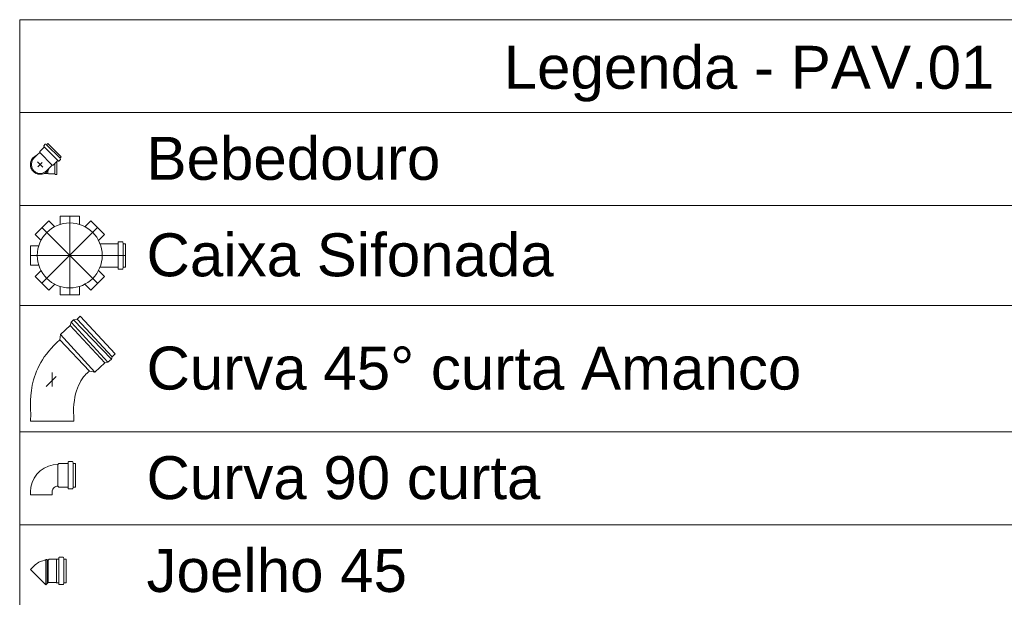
# Model space of a CAD drawing. Header units: millimetres. Extents: x 567 to 934, y -1 to 364.
# Tile 250 of 256: x 708.36 to 712.94, y 163.2 to 165.89. Entities that reach past the tile are written whole.
import ezdxf

# ---------------------------------------------------------------- set-up
doc = ezdxf.new("R2010")
doc.units = ezdxf.units.MM
doc.header["$MEASUREMENT"] = 0
doc.linetypes.add('DASHDOT', pattern=[2.54, 1.27, -0.635, 0, -0.635])
doc.linetypes.add('NULL', pattern=[0])
for name, color, linetype, lineweight in [('DI-Hachuras Tabelas', 251, 'Continuous', 0), ('DI-Tabelas', 7, 'Continuous', 13), ('Simbolos', 14, 'Continuous', 20), ('Simbolos_int', 14, 'Continuous', 15)]:
    doc.layers.add(name, color=color, linetype=linetype, lineweight=lineweight)
doc.styles.add('Arial', font='arial.ttf')

msp = doc.modelspace()

# ---------------------------------------------------------------- linework, layer by layer
at = {"layer": 'DI-Hachuras Tabelas'}
msp.add_lwpolyline([(708.3586, 165.8872), (715.0076, 165.8872), (715.0076, 165.4552), (708.3586, 165.4552), (708.3586, 165.8872)], dxfattribs=at)
at = {"layer": 'DI-Tabelas'}
for p, q in [((708.3586, 165.4552), (708.3586, 165.8872)), ((708.3586, 165.8872), (715.0076, 165.8872)), ((715.0076, 165.4552), (708.3586, 165.4552)), ((708.3586, 165.0232), (708.3586, 165.4552)), ((708.8988, 165.0232), (708.3586, 165.0232)), ((708.3586, 164.5572), (708.3586, 165.0232)), ((715.0076, 165.0232), (708.8988, 165.0232)), ((708.8988, 164.5572), (708.3586, 164.5572)), ((708.3586, 163.9693), (708.3586, 164.5572)), ((715.0076, 164.5572), (708.8988, 164.5572)), ((708.8988, 163.9693), (708.3586, 163.9693)), ((708.3586, 163.5373), (708.3586, 163.9693)), ((715.0076, 163.9693), (708.8988, 163.9693)), ((708.8988, 163.5373), (708.3586, 163.5373)), ((708.3586, 163.1053), (708.3586, 163.5373)), ((715.0076, 163.5373), (708.8988, 163.5373))]:
    msp.add_line(p, q, dxfattribs=at)
at = {"layer": 'Simbolos'}
for p, q in [((708.4721, 165.2934), (708.452, 165.2733)), ((708.4707, 165.2978), (708.4722, 165.296)), ((708.4776, 165.3073), (708.4708, 165.3006)), ((708.48, 165.3076), (708.4827, 165.3061)), ((708.4895, 165.3108), (708.4851, 165.3064)), ((708.5519, 165.2484), (708.4895, 165.3108)), ((708.4251, 165.2423), (708.4389, 165.2561)), ((708.4389, 165.2561), (708.452, 165.2692)), ((708.452, 165.2733), (708.452, 165.2692)), ((708.5519, 165.2484), (708.5475, 165.244)), ((708.4834, 165.184), (708.4972, 165.1978)), ((708.4972, 165.1978), (708.5103, 165.2109)), ((708.5144, 165.2109), (708.5103, 165.2109)), ((708.5345, 165.231), (708.5144, 165.2109)), ((708.5322, 165.1675), (708.5322, 165.2288)), ((708.539, 165.2296), (708.5372, 165.2311)), ((708.5484, 165.2365), (708.5417, 165.2297)), ((708.5487, 165.2389), (708.5472, 165.2416)), ((708.4738, 165.1719), (708.4898, 165.1719)), ((708.4922, 165.1695), (708.4898, 165.1719)), ((708.5222, 165.1695), (708.4922, 165.1695)), ((708.5242, 165.1675), (708.5222, 165.1695)), ((708.5322, 165.1675), (708.5242, 165.1675)), ((708.5466, 164.9732), (708.5466, 164.9343)), ((708.5466, 164.9732), (708.6366, 164.9732)), ((708.6366, 164.9732), (708.6366, 164.9343)), ((708.4304, 164.8877), (708.4941, 164.9514)), ((708.4941, 164.9514), (708.5215, 164.9239)), ((708.6892, 164.9514), (708.6617, 164.9239)), ((708.6892, 164.9514), (708.7529, 164.8877)), ((708.4304, 164.8877), (708.4579, 164.8603)), ((708.7529, 164.8877), (708.7254, 164.8603)), ((708.4086, 164.7452), (708.4086, 164.8352)), ((708.4086, 164.8352), (708.4475, 164.8352)), ((708.8145, 164.8449), (708.7324, 164.8449)), ((708.817, 164.8519), (708.8165, 164.8467)), ((708.8365, 164.8538), (708.819, 164.8538)), ((708.8384, 164.8523), (708.84, 164.8463)), ((708.8506, 164.8449), (708.8419, 164.8449)), ((708.8506, 164.8449), (708.8506, 164.7355)), ((708.4086, 164.7452), (708.4475, 164.7452)), ((708.4304, 164.6926), (708.4579, 164.7201)), ((708.4941, 164.6289), (708.4304, 164.6926)), ((708.7529, 164.6926), (708.6892, 164.6289)), ((708.7529, 164.6926), (708.7254, 164.7201)), ((708.8145, 164.7355), (708.7324, 164.7355)), ((708.817, 164.7284), (708.8165, 164.7336)), ((708.8365, 164.7266), (708.819, 164.7266)), ((708.8384, 164.728), (708.84, 164.734)), ((708.8506, 164.7355), (708.8419, 164.7355)), ((708.4941, 164.6289), (708.5215, 164.6564)), ((708.6892, 164.6289), (708.6617, 164.6564)), ((708.5466, 164.6072), (708.5466, 164.646)), ((708.6366, 164.6072), (708.5466, 164.6072)), ((708.6366, 164.6072), (708.6366, 164.646)), ((708.5933, 164.4645), (708.5487, 164.4229)), ((708.5974, 164.4801), (708.5933, 164.4645)), ((708.6092, 164.4911), (708.5974, 164.4801)), ((708.6255, 164.4931), (708.6092, 164.4911)), ((708.6404, 164.5072), (708.6255, 164.4931)), ((708.6404, 164.5072), (708.8032, 164.333)), ((708.5487, 164.4229), (708.5459, 164.3976)), ((708.5177, 164.3714), (708.505, 164.3579)), ((708.5312, 164.3845), (708.5177, 164.3714)), ((708.5459, 164.3976), (708.5312, 164.3845)), ((708.483, 164.3314), (708.4732, 164.3179)), ((708.4936, 164.3449), (708.483, 164.3314)), ((708.505, 164.3579), (708.4936, 164.3449)), ((708.7885, 164.3191), (708.8032, 164.333)), ((708.4564, 164.2913), (708.4491, 164.2779)), ((708.4646, 164.3048), (708.4564, 164.2913)), ((708.4732, 164.3179), (708.4646, 164.3048)), ((708.7085, 164.2476), (708.7554, 164.2909)), ((708.7554, 164.2909), (708.7693, 164.293)), ((708.7693, 164.293), (708.7853, 164.3081)), ((708.7853, 164.3081), (708.7885, 164.3191)), ((708.4315, 164.2382), (708.427, 164.2252)), ((708.4368, 164.2513), (708.4315, 164.2382)), ((708.4425, 164.2648), (708.4368, 164.2513)), ((708.4491, 164.2779), (708.4425, 164.2648)), ((708.6611, 164.2317), (708.6668, 164.2378)), ((708.6668, 164.2378), (708.6725, 164.2427)), ((708.6725, 164.2427), (708.6754, 164.2456)), ((708.6754, 164.2456), (708.6786, 164.248)), ((708.6786, 164.248), (708.6835, 164.2517)), ((708.6835, 164.2517), (708.7085, 164.2476)), ((708.4201, 164.1994), (708.4172, 164.1868)), ((708.4233, 164.2121), (708.4201, 164.1994)), ((708.427, 164.2252), (708.4233, 164.2121)), ((708.6325, 164.1855), (708.6378, 164.1966)), ((708.6378, 164.1966), (708.6435, 164.2072)), ((708.6435, 164.2072), (708.6492, 164.2162)), ((708.6492, 164.2162), (708.655, 164.2248)), ((708.655, 164.2248), (708.6611, 164.2317)), ((708.4131, 164.1619), (708.4103, 164.1382)), ((708.4172, 164.1868), (708.4131, 164.1619)), ((708.6157, 164.1304), (708.619, 164.1455)), ((708.619, 164.1455), (708.6231, 164.1598)), ((708.6231, 164.1598), (708.6276, 164.1729)), ((708.6276, 164.1729), (708.6325, 164.1855)), ((708.409, 164.1149), (708.4086, 164.0932)), ((708.4103, 164.1382), (708.409, 164.1149)), ((708.6096, 164.0802), (708.6108, 164.0977)), ((708.6108, 164.0977), (708.6129, 164.1145)), ((708.6129, 164.1145), (708.6157, 164.1304)), ((708.4086, 164.0932), (708.409, 164.0724)), ((708.409, 164.0724), (708.4099, 164.0532)), ((708.4099, 164.0532), (708.4093, 164.0193)), ((708.6092, 164.0614), (708.6096, 164.0802)), ((708.61, 164.0422), (708.6092, 164.0614)), ((708.4093, 164.0193), (708.61, 164.0193)), ((708.61, 164.0193), (708.61, 164.0422)), ((708.61, 164.0222), (708.61, 164.032)), ((708.5401, 163.8218), (708.5361, 163.8178)), ((708.582, 163.8218), (708.5401, 163.8218)), ((708.5845, 163.8289), (708.584, 163.8236)), ((708.604, 163.8307), (708.5865, 163.8307)), ((708.6059, 163.8292), (708.6075, 163.8233)), ((708.6181, 163.8218), (708.6094, 163.8218)), ((708.6181, 163.8218), (708.6181, 163.7124)), ((708.4086, 163.6899), (708.4086, 163.6759)), ((708.51, 163.6899), (708.51, 163.6759)), ((708.5401, 163.7124), (708.5361, 163.7164)), ((708.582, 163.7124), (708.5401, 163.7124)), ((708.5845, 163.7053), (708.584, 163.7106)), ((708.604, 163.7035), (708.5865, 163.7035)), ((708.6059, 163.705), (708.6075, 163.7109)), ((708.6181, 163.7124), (708.6094, 163.7124)), ((708.4801, 163.3727), (708.4804, 163.3757)), ((708.4863, 163.3757), (708.4804, 163.3757)), ((708.4865, 163.3727), (708.4863, 163.3757)), ((708.4917, 163.3727), (708.4865, 163.3727)), ((708.4953, 163.3763), (708.4917, 163.3727)), ((708.5289, 163.3763), (708.4953, 163.3763)), ((708.5293, 163.3767), (708.5289, 163.3763)), ((708.5387, 163.3767), (708.5293, 163.3767)), ((708.5411, 163.3838), (708.5407, 163.3785)), ((708.5607, 163.3856), (708.5431, 163.3856)), ((708.5626, 163.3841), (708.5642, 163.3782)), ((708.5748, 163.3767), (708.5661, 163.3767)), ((708.5748, 163.3767), (708.5748, 163.2673)), ((708.4263, 163.3463), (708.4086, 163.3287)), ((708.4918, 163.2684), (708.4803, 163.257)), ((708.4953, 163.2677), (708.4946, 163.2684)), ((708.5289, 163.2677), (708.4953, 163.2677)), ((708.5293, 163.2673), (708.5289, 163.2677)), ((708.5387, 163.2673), (708.5293, 163.2673)), ((708.5411, 163.2602), (708.5407, 163.2655)), ((708.5607, 163.2584), (708.5431, 163.2584)), ((708.5626, 163.2599), (708.5642, 163.2658)), ((708.5748, 163.2673), (708.5661, 163.2673))]:
    msp.add_line(p, q, dxfattribs=at)
for points in [[(708.4708, 165.3006), (708.4706, 165.3003), (708.4704, 165.3), (708.4703, 165.2997), (708.4702, 165.2994), (708.4702, 165.2991), (708.4703, 165.2987), (708.4704, 165.2984), (708.4705, 165.2981), (708.4707, 165.2979)], [(708.4721, 165.2934), (708.4723, 165.2936), (708.4725, 165.2939), (708.4726, 165.2942), (708.4727, 165.2945), (708.4727, 165.2949), (708.4726, 165.2952), (708.4726, 165.2955), (708.4724, 165.2958), (708.4722, 165.2961)], [(708.48, 165.3076), (708.4797, 165.3078), (708.4794, 165.3079), (708.4792, 165.3079), (708.4789, 165.3079), (708.4786, 165.3079), (708.4783, 165.3078), (708.478, 165.3077), (708.4778, 165.3075), (708.4776, 165.3073)], [(708.4827, 165.3061), (708.483, 165.306), (708.4832, 165.3059), (708.4835, 165.3058), (708.4838, 165.3058), (708.4841, 165.3059), (708.4844, 165.3059), (708.4847, 165.306), (708.4849, 165.3062), (708.4851, 165.3064)], [(708.4251, 165.2422), (708.4205, 165.2367), (708.4169, 165.2305), (708.4145, 165.2238), (708.4132, 165.2167), (708.4132, 165.2095), (708.4145, 165.2025), (708.4169, 165.1957), (708.4205, 165.1895), (708.4251, 165.184), (708.4306, 165.1794), (708.4368, 165.1758), (708.4436, 165.1734), (708.4506, 165.1721), (708.4578, 165.1721), (708.4649, 165.1734), (708.4716, 165.1758), (708.4778, 165.1794), (708.4833, 165.184)], [(708.5475, 165.244), (708.5473, 165.2438), (708.5471, 165.2436), (708.547, 165.2433), (708.5469, 165.243), (708.5469, 165.2427), (708.5469, 165.2424), (708.547, 165.2421), (708.547, 165.2419), (708.5472, 165.2416)], [(708.5372, 165.2311), (708.5369, 165.2313), (708.5366, 165.2315), (708.5363, 165.2315), (708.536, 165.2316), (708.5356, 165.2316), (708.5353, 165.2315), (708.535, 165.2314), (708.5347, 165.2312), (708.5345, 165.231)], [(708.539, 165.2296), (708.5392, 165.2294), (708.5395, 165.2293), (708.5398, 165.2292), (708.5402, 165.2291), (708.5405, 165.2291), (708.5408, 165.2292), (708.5411, 165.2293), (708.5414, 165.2295), (708.5417, 165.2297)], [(708.5484, 165.2365), (708.5486, 165.2367), (708.5488, 165.2369), (708.5489, 165.2372), (708.549, 165.2375), (708.549, 165.2378), (708.549, 165.2381), (708.549, 165.2384), (708.5489, 165.2386), (708.5487, 165.2389)], [(708.8145, 164.8449), (708.8148, 164.8449), (708.8151, 164.845), (708.8155, 164.8451), (708.8157, 164.8453), (708.816, 164.8455), (708.8162, 164.8458), (708.8163, 164.846), (708.8164, 164.8464), (708.8165, 164.8467)], [(708.819, 164.8538), (708.8186, 164.8537), (708.8183, 164.8537), (708.818, 164.8535), (708.8177, 164.8533), (708.8175, 164.8531), (708.8173, 164.8529), (708.8171, 164.8526), (708.817, 164.8523), (708.817, 164.8519)], [(708.8384, 164.8523), (708.8383, 164.8526), (708.8382, 164.8528), (708.838, 164.853), (708.8378, 164.8533), (708.8376, 164.8534), (708.8373, 164.8536), (708.8371, 164.8537), (708.8368, 164.8537), (708.8365, 164.8538)], [(708.84, 164.8463), (708.8401, 164.8461), (708.8402, 164.8458), (708.8404, 164.8456), (708.8406, 164.8454), (708.8408, 164.8452), (708.8411, 164.845), (708.8414, 164.8449), (708.8417, 164.8449), (708.8419, 164.8449)], [(708.8165, 164.7336), (708.8164, 164.734), (708.8163, 164.7343), (708.8162, 164.7346), (708.816, 164.7348), (708.8157, 164.735), (708.8155, 164.7352), (708.8151, 164.7354), (708.8148, 164.7354), (708.8145, 164.7355)], [(708.817, 164.7284), (708.817, 164.7281), (708.8171, 164.7277), (708.8173, 164.7275), (708.8175, 164.7272), (708.8177, 164.727), (708.818, 164.7268), (708.8183, 164.7267), (708.8186, 164.7266), (708.819, 164.7266)], [(708.8365, 164.7266), (708.8368, 164.7266), (708.8371, 164.7266), (708.8373, 164.7267), (708.8376, 164.7269), (708.8378, 164.7271), (708.838, 164.7273), (708.8382, 164.7275), (708.8383, 164.7278), (708.8384, 164.728)], [(708.8419, 164.7355), (708.8417, 164.7354), (708.8414, 164.7354), (708.8411, 164.7353), (708.8408, 164.7351), (708.8406, 164.735), (708.8404, 164.7347), (708.8402, 164.7345), (708.8401, 164.7343), (708.84, 164.734)], [(708.582, 163.8218), (708.5823, 163.8218), (708.5826, 163.8219), (708.583, 163.822), (708.5832, 163.8222), (708.5835, 163.8224), (708.5837, 163.8227), (708.5838, 163.823), (708.5839, 163.8233), (708.584, 163.8236)], [(708.5865, 163.8307), (708.5861, 163.8307), (708.5858, 163.8306), (708.5855, 163.8305), (708.5852, 163.8303), (708.585, 163.8301), (708.5848, 163.8298), (708.5846, 163.8295), (708.5845, 163.8292), (708.5845, 163.8289)], [(708.6059, 163.8292), (708.6058, 163.8295), (708.6057, 163.8297), (708.6055, 163.83), (708.6053, 163.8302), (708.6051, 163.8304), (708.6048, 163.8305), (708.6046, 163.8306), (708.6043, 163.8307), (708.604, 163.8307)], [(708.6075, 163.8233), (708.6076, 163.823), (708.6077, 163.8227), (708.6079, 163.8225), (708.6081, 163.8223), (708.6083, 163.8221), (708.6086, 163.822), (708.6089, 163.8219), (708.6092, 163.8218), (708.6094, 163.8218)], [(708.5365, 163.8178), (708.5143, 163.8159), (708.4928, 163.8101), (708.4726, 163.8007), (708.4543, 163.7879), (708.4386, 163.7721), (708.4258, 163.7538), (708.4164, 163.7336), (708.4106, 163.7121), (708.4086, 163.6899)], [(708.5365, 163.7164), (708.5319, 163.716), (708.5275, 163.7148), (708.5233, 163.7128), (708.5195, 163.7102), (708.5162, 163.7069), (708.5136, 163.7031), (708.5116, 163.699), (708.5104, 163.6945), (708.51, 163.6899)], [(708.584, 163.7106), (708.5839, 163.7109), (708.5838, 163.7112), (708.5837, 163.7115), (708.5835, 163.7118), (708.5832, 163.712), (708.583, 163.7122), (708.5826, 163.7123), (708.5823, 163.7124), (708.582, 163.7124)], [(708.5845, 163.7053), (708.5845, 163.705), (708.5846, 163.7047), (708.5848, 163.7044), (708.585, 163.7041), (708.5852, 163.7039), (708.5855, 163.7037), (708.5858, 163.7036), (708.5861, 163.7035), (708.5865, 163.7035)], [(708.604, 163.7035), (708.6043, 163.7035), (708.6046, 163.7036), (708.6048, 163.7037), (708.6051, 163.7038), (708.6053, 163.704), (708.6055, 163.7042), (708.6057, 163.7044), (708.6058, 163.7047), (708.6059, 163.705)], [(708.6094, 163.7124), (708.6092, 163.7124), (708.6089, 163.7123), (708.6086, 163.7122), (708.6083, 163.7121), (708.6081, 163.7119), (708.6079, 163.7117), (708.6077, 163.7114), (708.6076, 163.7112), (708.6075, 163.7109)], [(708.4801, 163.3727), (708.4734, 163.3716), (708.4669, 163.3699), (708.4604, 163.3679), (708.4541, 163.3653), (708.448, 163.3623), (708.4422, 163.3589), (708.4366, 163.3551), (708.4312, 163.3509), (708.4262, 163.3463)], [(708.5387, 163.3767), (708.539, 163.3767), (708.5393, 163.3768), (708.5396, 163.3769), (708.5399, 163.3771), (708.5401, 163.3773), (708.5404, 163.3776), (708.5405, 163.3779), (708.5406, 163.3782), (708.5407, 163.3785)], [(708.5431, 163.3856), (708.5428, 163.3856), (708.5425, 163.3855), (708.5422, 163.3853), (708.5419, 163.3852), (708.5417, 163.3849), (708.5415, 163.3847), (708.5413, 163.3844), (708.5412, 163.3841), (708.5411, 163.3838)], [(708.5626, 163.3841), (708.5625, 163.3844), (708.5624, 163.3846), (708.5622, 163.3849), (708.562, 163.3851), (708.5618, 163.3853), (708.5615, 163.3854), (708.5612, 163.3855), (708.561, 163.3856), (708.5607, 163.3856)], [(708.5642, 163.3782), (708.5643, 163.3779), (708.5644, 163.3776), (708.5646, 163.3774), (708.5648, 163.3772), (708.565, 163.377), (708.5653, 163.3769), (708.5655, 163.3768), (708.5658, 163.3767), (708.5661, 163.3767)], [(708.4946, 163.2684), (708.4943, 163.2686), (708.494, 163.2688), (708.4937, 163.2689), (708.4934, 163.269), (708.493, 163.269), (708.4927, 163.2689), (708.4923, 163.2688), (708.492, 163.2686), (708.4918, 163.2684)], [(708.5407, 163.2655), (708.5406, 163.2658), (708.5405, 163.2661), (708.5404, 163.2664), (708.5401, 163.2666), (708.5399, 163.2669), (708.5396, 163.267), (708.5393, 163.2672), (708.539, 163.2673), (708.5387, 163.2673)], [(708.5411, 163.2602), (708.5412, 163.2599), (708.5413, 163.2596), (708.5415, 163.2593), (708.5417, 163.259), (708.5419, 163.2588), (708.5422, 163.2586), (708.5425, 163.2585), (708.5428, 163.2584), (708.5431, 163.2584)], [(708.5607, 163.2584), (708.561, 163.2584), (708.5612, 163.2585), (708.5615, 163.2586), (708.5618, 163.2587), (708.562, 163.2589), (708.5622, 163.2591), (708.5624, 163.2593), (708.5625, 163.2596), (708.5626, 163.2599)], [(708.5661, 163.2673), (708.5658, 163.2673), (708.5655, 163.2672), (708.5653, 163.2671), (708.565, 163.267), (708.5648, 163.2668), (708.5646, 163.2666), (708.5644, 163.2663), (708.5643, 163.2661), (708.5642, 163.2658)]]:
    msp.add_lwpolyline(points, dxfattribs=at)
msp.add_circle((708.5916, 164.7902), 0.151, dxfattribs=at)
at = {"layer": 'Simbolos_int'}
for p, q in [((708.4734, 165.2946), (708.5357, 165.2323)), ((708.484, 165.3053), (708.5464, 165.2429)), ((708.452, 165.2692), (708.5103, 165.2109)), ((708.466, 165.2014), (708.4417, 165.2256)), ((708.4429, 165.2018), (708.4633, 165.2222)), ((708.5222, 165.1695), (708.5222, 165.2187)), ((708.4898, 165.1719), (708.4898, 165.1846)), ((708.8163, 164.8449), (708.8163, 164.7355)), ((708.8404, 164.8449), (708.8404, 164.7355)), ((708.5933, 164.4645), (708.7554, 164.2909)), ((708.5974, 164.4801), (708.7693, 164.293)), ((708.6092, 164.4911), (708.7853, 164.3081)), ((708.6255, 164.4931), (708.7885, 164.3191)), ((708.5487, 164.4229), (708.7085, 164.2476)), ((708.5459, 164.3976), (708.6835, 164.2517)), ((708.5838, 163.8218), (708.5838, 163.7124)), ((708.6079, 163.8218), (708.6079, 163.7124)), ((708.5361, 163.8178), (708.5361, 163.7164)), ((708.51, 163.6759), (708.4086, 163.6759)), ((708.4801, 163.3727), (708.4801, 163.2572)), ((708.4865, 163.3727), (708.4865, 163.2632)), ((708.4917, 163.3727), (708.4917, 163.2684)), ((708.5293, 163.3767), (708.5293, 163.2673)), ((708.5405, 163.3767), (708.5405, 163.2673)), ((708.5646, 163.3767), (708.5646, 163.2673)), ((708.4803, 163.257), (708.4086, 163.3287))]:
    msp.add_line(p, q, dxfattribs=at)
at = {"layer": 'Simbolos_int', "linetype": 'DASHDOT'}
for p, q in [((708.5916, 164.9732), (708.5916, 164.6072)), ((708.4622, 164.9196), (708.721, 164.6608)), ((708.721, 164.9196), (708.4622, 164.6608)), ((708.4086, 164.7902), (708.8506, 164.7902))]:
    msp.add_line(p, q, dxfattribs=at)
at = {"layer": 'Simbolos_int', "color": 8, "linetype": 'Continuous'}
for p, q in [((708.5097, 164.1804), (708.5097, 164.2456)), ((708.5287, 164.2269), (708.4821, 164.1804))]:
    msp.add_line(p, q, dxfattribs=at)
at = {"layer": 'Simbolos_int'}
for points in [[(708.4389, 165.2561), (708.4339, 165.2539), (708.4291, 165.2512), (708.4248, 165.2479), (708.4208, 165.2441), (708.4173, 165.2399), (708.4144, 165.2353), (708.412, 165.2304), (708.4102, 165.2252), (708.4091, 165.2198), (708.4086, 165.2144), (708.4088, 165.2089), (708.4097, 165.2035), (708.4111, 165.1982), (708.4132, 165.1932), (708.4159, 165.1884), (708.4191, 165.184), (708.4229, 165.18), (708.4271, 165.1765), (708.4317, 165.1735), (708.4366, 165.1711), (708.4417, 165.1693), (708.4471, 165.1681), (708.4525, 165.1676), (708.458, 165.1677), (708.4634, 165.1685), (708.4687, 165.1699), (708.4738, 165.1719)], [(708.4389, 165.2561), (708.4327, 165.2533), (708.427, 165.2497), (708.4218, 165.2452), (708.4174, 165.2401), (708.4138, 165.2343), (708.4111, 165.228), (708.4094, 165.2215), (708.4087, 165.2147), (708.4089, 165.2079), (708.4102, 165.2013), (708.4124, 165.1948), (708.4156, 165.1888), (708.4197, 165.1834), (708.4245, 165.1786), (708.4299, 165.1745), (708.4359, 165.1714), (708.4424, 165.1691), (708.449, 165.1678), (708.4558, 165.1676), (708.4626, 165.1683), (708.4691, 165.17), (708.4754, 165.1727), (708.4812, 165.1763), (708.4863, 165.1807), (708.4908, 165.1859), (708.4944, 165.1916), (708.4972, 165.1978)]]:
    msp.add_lwpolyline(points, dxfattribs=at)

# ---------------------------------------------------------------- texts
at = {"layer": 'DI-Tabelas', "linetype": 'NULL', "char_height": 0.2, "line_spacing_factor": 0.6, "style": 'Arial'}
for s, insert, width, attachment_point in [('Legenda - PAV.01', (711.7522, 165.5052), 4.566159, 8), ('Bebedouro', (708.9488, 165.1392), 2.733537, 7), ('Caixa Sifonada', (708.9488, 164.6902), 3.789329, 7), ('Curva 45%%d curta Amanco', (708.9488, 164.1632), 6.073476, 7), ('Curva 90 curta', (708.9488, 163.6533), 3.664329, 7), ('Joelho 45', (708.9488, 163.2213), 2.422866, 7)]:
    msp.add_mtext(s, dxfattribs=dict(at, insert=insert, width=width, attachment_point=attachment_point))

doc.saveas('drawing.dxf')
